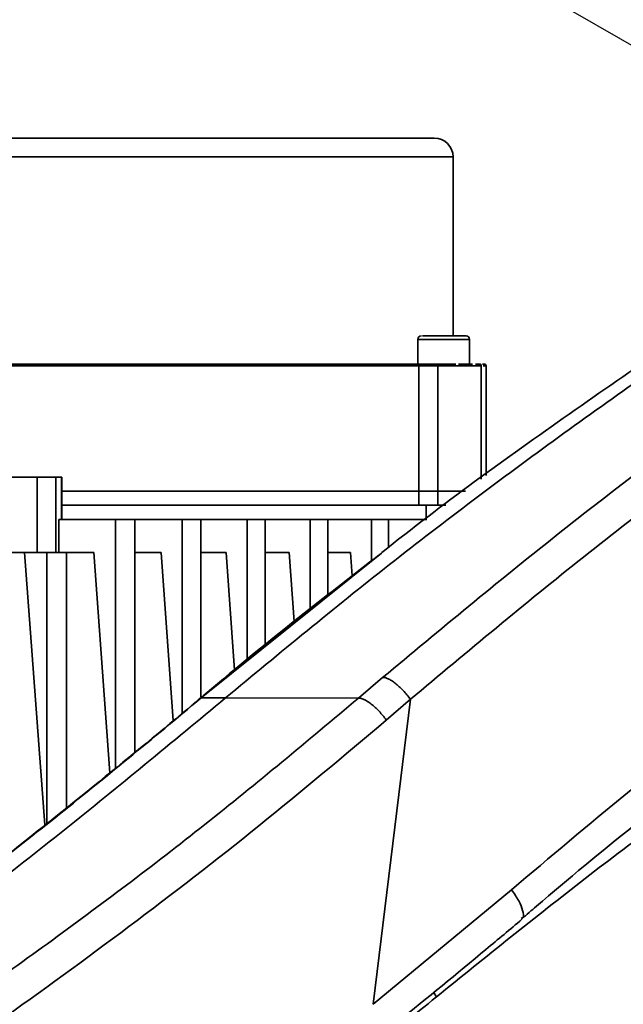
# Model space of a CAD drawing. Header units: millimetres. Extents: x -10540 to 6039, y -7467 to 6433.
# Tile 102 of 179: x -5109 to -5045, y 1311 to 1416. Entities that reach past the tile are written whole.
import ezdxf

# ---------------------------------------------------------------- set-up
doc = ezdxf.new("R2010")
doc.units = ezdxf.units.MM
doc.header["$LTSCALE"] = 8
doc.header["$PDSIZE"] = -1
doc.linetypes.add('CENTER', pattern=[10.16, 6.35, -1.27, 1.27, -1.27])
doc.layers.get('Defpoints').update_dxf_attribs({"true_color": 0x5e5e5e})
doc.layers.add('2细线层', color=4, linetype='Continuous', lineweight=13)
doc.layers.add('细实线层', color=7, linetype='Continuous')
doc.dimstyles.new('ISO-25', dxfattribs={"dimscale": 20, "dimtxt": 5, "dimasz": 6, "dimexe": 6, "dimexo": 0.625, "dimtad": 1, "dimtoh": 1, "dimdec": 0, "dimtxsty": 'Standard', "dimcen": 2.5, "dimclrd": 1, "dimclre": 1, "dimclrt": 4, "dimadec": 1, "dimazin": 2, "dimtfac": 1, "dimtdec": 0, "dimtmove": 0, "dimatfit": 0, "dimfxl": 1, "dimarcsym": 0})

# ---------------------------------------------------------------- blocks, each defined once
blk = doc.blocks.new('3')
at = {"layer": '细实线层', "color": 2, "linetype": 'CENTER'}
blk.add_line((0, 0), (-1004.59, 580), dxfattribs=at)
blk = doc.blocks.new('*D79')
at = {"layer": 'Defpoints', "color": 0, "linetype": 'ByBlock', "transparency": 16777216}
for p in [(-4801.18, 2432.54), (-5805.77, 1852.54), (-4978.46, 1759.63), (-4801.18, 1272.54), (-4801.18, 1272.54)]:
    blk.add_point(p, dxfattribs=at)
at = {"layer": '细实线层', "color": 1, "linetype": 'ByBlock', "lineweight": -2, "transparency": 16777216}
blk.add_arc((-4801.18, 1272.54), 518.35, 103.2939, 136.7061, dxfattribs=at)
at = {"layer": '细实线层', "color": 1, "linetype": 'ByBlock', "transparency": 16777216}
for points in [[(-4922.69, 1796.87), (-4918.06, 1757.13), (-4801.18, 1790.89)], [(-5162.41, 1616.06), (-5194.5, 1639.93), (-5250.08, 1531.71)]]:
    blk.add_solid(points, dxfattribs=at)
at = {"layer": '细实线层', "color": 4, "linetype": 'ByBlock', "transparency": 16777216, "insert": (-5091.88, 1776.06), "char_height": 100, "attachment_point": 5, "rotation": 30}
blk.add_mtext('60°', dxfattribs=at)
blk = doc.blocks.new('*D85')
at = {"layer": '2细线层', "color": 1, "linetype": 'ByBlock', "lineweight": -2, "transparency": 16777216}
for p, q in [((-7399.62, 2760.25), (-7399.62, -754.33)), ((-5001.18, 627.24), (-5001.18, -754.33)), ((-5121.18, -634.33), (-7279.62, -634.33))]:
    blk.add_line(p, q, dxfattribs=at)
at = {"layer": '2细线层', "color": 1, "linetype": 'ByBlock', "transparency": 16777216}
for points in [[(-7279.62, -614.33), (-7279.62, -654.33), (-7399.62, -634.33)], [(-5121.18, -614.33), (-5121.18, -654.33), (-5001.18, -634.33)]]:
    blk.add_solid(points, dxfattribs=at)
at = {"layer": 'Defpoints', "color": 0, "linetype": 'ByBlock', "transparency": 16777216}
for p in [(-7399.62, 2772.75), (-5001.18, 639.74), (-7399.62, -634.33)]:
    blk.add_point(p, dxfattribs=at)
at = {"layer": '2细线层', "color": 4, "linetype": 'ByBlock', "transparency": 16777216, "insert": (-6200.4, -571.83), "char_height": 100, "attachment_point": 5}
blk.add_mtext('2398', dxfattribs=at)
blk = doc.blocks.new('*D87')
at = {"layer": '2细线层', "color": 1, "linetype": 'ByBlock', "lineweight": -2, "transparency": 16777216}
for p, q in [((-4788.68, 4272.97), (-1386.54, 4272.97)), ((-1506.54, 792.54), (-1506.54, 4152.97)), ((-5173.81, 672.54), (-1386.54, 672.54))]:
    blk.add_line(p, q, dxfattribs=at)
at = {"layer": '2细线层', "color": 1, "linetype": 'ByBlock', "transparency": 16777216}
for points in [[(-1526.54, 4152.97), (-1486.54, 4152.97), (-1506.54, 4272.97)], [(-1526.54, 792.54), (-1486.54, 792.54), (-1506.54, 672.54)]]:
    blk.add_solid(points, dxfattribs=at)
at = {"layer": 'Defpoints', "color": 0, "linetype": 'ByBlock', "transparency": 16777216}
for p in [(-4801.18, 4272.97), (-1506.54, 4272.97), (-5186.31, 672.54)]:
    blk.add_point(p, dxfattribs=at)
at = {"layer": '2细线层', "color": 4, "linetype": 'ByBlock', "transparency": 16777216, "insert": (-1569.6, 2367.54), "char_height": 100, "attachment_point": 5, "rotation": 90}
blk.add_mtext('3600', dxfattribs=at)
blk = doc.blocks.new('*D90')
at = {"layer": '2细线层', "color": 1, "linetype": 'ByBlock', "lineweight": -2, "transparency": 16777216}
for p, q in [((-4813.68, 2432.54), (-5610.76, 2432.54)), ((-5490.76, 1392.54), (-5490.76, 2312.54)), ((-4813.68, 1272.54), (-5610.76, 1272.54))]:
    blk.add_line(p, q, dxfattribs=at)
at = {"layer": '2细线层', "color": 1, "linetype": 'ByBlock', "transparency": 16777216}
for points in [[(-5510.76, 2312.54), (-5470.76, 2312.54), (-5490.76, 2432.54)], [(-5510.76, 1392.54), (-5470.76, 1392.54), (-5490.76, 1272.54)]]:
    blk.add_solid(points, dxfattribs=at)
at = {"layer": 'Defpoints', "color": 0, "linetype": 'ByBlock', "transparency": 16777216}
for p in [(-5490.76, 2432.54), (-4801.18, 2432.54), (-4801.18, 1272.54)]:
    blk.add_point(p, dxfattribs=at)
at = {"layer": '2细线层', "color": 4, "linetype": 'ByBlock', "transparency": 16777216, "insert": (-5553.82, 1852.54), "char_height": 100, "attachment_point": 5, "rotation": 90}
blk.add_mtext('1160', dxfattribs=at)
blk = doc.blocks.new('*D97')
at = {"layer": '2细线层', "color": 1, "linetype": 'CENTER', "lineweight": -2, "transparency": 16777216}
blk.add_line((-5434.56, 1272.54), (-6867.15, 1272.54), dxfattribs=at)
blk.add_arc((-5422.06, 1272.54), 1325.09, 147.99049, 174.80951, dxfattribs=at)
at = {"layer": '2细线层', "color": 1, "linetype": 'CENTER', "transparency": 16777216}
for points in [[(-6562.14, 1986.27), (-6529.22, 1963.56), (-6477.53, 2073.68)], [(-6721.74, 1391.51), (-6761.7, 1393.32), (-6747.15, 1272.54)]]:
    blk.add_solid(points, dxfattribs=at)
at = {"layer": 'Defpoints', "color": 0, "linetype": 'CENTER', "transparency": 16777216}
for p in [(-7399.29, 2773.33), (-6624.95, 1828.35), (-5944.82, 1669.34), (-4801.18, 1272.54), (-4464.59, 1272.54)]:
    blk.add_point(p, dxfattribs=at)
at = {"layer": '2细线层', "color": 4, "linetype": 'CENTER', "transparency": 16777216, "insert": (-6737.17, 1715.12), "char_height": 100, "attachment_point": 5, "rotation": 71.4}
blk.add_mtext('37°', dxfattribs=at)

msp = doc.modelspace()

# ---------------------------------------------------------------- linework, layer by layer
at = {"color": 7, "linetype": 'Continuous', "lineweight": 35}
for p, q in [((-5143, 1401.04), (-5063.21, 1401.04)), ((-5063.21, 1382.04), (-5063.21, 1401.04)), ((-5066.96, 1381.66), (-5066.96, 1379.04)), ((-5061.46, 1381.66), (-5066.96, 1381.66)), ((-5061.46, 1379.04), (-5061.46, 1381.66)), ((-5122.85, 1378.84), (-5066.84, 1378.84)), ((-5066.84, 1365.54), (-5066.84, 1378.84)), ((-5066.84, 1378.84), (-5064.82, 1378.84)), ((-5064.82, 1378.84), (-5064.82, 1365.54)), ((-5064.82, 1378.84), (-5060.21, 1378.84)), ((-5062.65, 1379.04), (-5061.46, 1379.04)), ((-5061.16, 1379.04), (-5062, 1379.04)), ((-5060.21, 1366.82), (-5060.21, 1378.84)), ((-5059.92, 1379.04), (-5060.07, 1379.04)), ((-5060.01, 1378.84), (-5059.71, 1378.84)), ((-5059.71, 1367.19), (-5059.71, 1378.84)), ((-5107.37, 1367.04), (-5133.68, 1367.04)), ((-5107.37, 1359.04), (-5107.37, 1367.04)), ((-5105.41, 1367.04), (-5107.37, 1367.04)), ((-5105.41, 1367.04), (-5105.41, 1359.04)), ((-5104.79, 1367.04), (-5105.41, 1367.04)), ((-5104.79, 1362.54), (-5104.79, 1367.04)), ((-5104.76, 1367.04), (-5104.79, 1367.04)), ((-5104.76, 1362.54), (-5104.76, 1367.04)), ((-5066.84, 1365.54), (-5104.76, 1365.54)), ((-5064.82, 1365.54), (-5066.84, 1365.54)), ((-5066.84, 1364.04), (-5066.84, 1365.54)), ((-5061.9, 1365.54), (-5064.82, 1365.54)), ((-5064.82, 1365.54), (-5064.82, 1364.04)), ((-5066.84, 1364.04), (-5104.76, 1364.04)), ((-5064.82, 1364.04), (-5066.84, 1364.04)), ((-5066.05, 1362.54), (-5066.05, 1364.04)), ((-5063.97, 1364.04), (-5064.82, 1364.04)), ((-5063.97, 1364.04), (-5064.82, 1364.04)), ((-5105.09, 1362.54), (-5105.09, 1359.04)), ((-5099.07, 1362.54), (-5105.09, 1362.54)), ((-5099.07, 1362.54), (-5099.07, 1336.12)), ((-5097.02, 1362.54), (-5099.07, 1362.54)), ((-5097.02, 1337.8), (-5097.02, 1362.54)), ((-5091.98, 1362.54), (-5097.02, 1362.54)), ((-5091.98, 1362.54), (-5091.98, 1341.95)), ((-5089.99, 1362.54), (-5091.98, 1362.54)), ((-5089.99, 1343.68), (-5089.99, 1362.54)), ((-5085.08, 1362.54), (-5089.99, 1362.54)), ((-5085.08, 1362.54), (-5085.08, 1347.61)), ((-5083.15, 1362.54), (-5085.08, 1362.54)), ((-5083.15, 1349.19), (-5083.15, 1362.54)), ((-5078.38, 1362.54), (-5083.15, 1362.54)), ((-5078.38, 1362.54), (-5078.38, 1353.07)), ((-5078.38, 1362.54), (-5076.5, 1362.54)), ((-5076.5, 1354.53), (-5076.5, 1362.54)), ((-5071.87, 1362.54), (-5076.5, 1362.54)), ((-5071.87, 1362.54), (-5071.87, 1358.15)), ((-5070.05, 1362.54), (-5071.87, 1362.54)), ((-5070.05, 1359.55), (-5070.05, 1362.54)), ((-5066, 1362.54), (-5070.05, 1362.54)), ((-5108.73, 1359.04), (-5146.64, 1359.04)), ((-5106.56, 1330.09), (-5108.73, 1359.04)), ((-5106.36, 1359.04), (-5108.73, 1359.04)), ((-5106.36, 1359.04), (-5106.36, 1330.24)), ((-5104.26, 1359.04), (-5106.36, 1359.04)), ((-5104.26, 1331.93), (-5104.26, 1359.04)), ((-5101.37, 1359.04), (-5104.26, 1359.04)), ((-5099.66, 1335.63), (-5101.37, 1359.04)), ((-5094.23, 1359.04), (-5097.02, 1359.04)), ((-5092.95, 1341.15), (-5094.23, 1359.04)), ((-5087.32, 1359.04), (-5089.99, 1359.04)), ((-5070.82, 1358.97), (-5089.98, 1343.57)), ((-5086.43, 1346.51), (-5087.32, 1359.04)), ((-5080.61, 1359.04), (-5083.15, 1359.04)), ((-5080.09, 1351.7), (-5080.61, 1359.04)), ((-5074.1, 1359.04), (-5076.5, 1359.04)), ((-5073.93, 1356.55), (-5074.1, 1359.04)), ((-5073.26, 1343.54), (-5070.69, 1345.74)), ((-5089.98, 1343.57), (-5090.07, 1343.47)), ((-5073.26, 1343.54), (-5087.38, 1343.58)), ((-5067.74, 1343.43), (-5071.71, 1311.04)), ((-5067.74, 1343.43), (-5070.3, 1341.23)), ((-5071.71, 1311.04), (-5057, 1323.21)), ((-5064.96, 1311.84), (-5065.29, 1312.31))]:
    msp.add_line(p, q, dxfattribs=at)
for centre, radius, start, end in [((-5065.21, 1401.04), 2, 0, 90), ((-5066.58, 1381.66), 0.375, 90, 180), ((-5061.83, 1381.66), 0.375, 0, 90), ((-5067.02, 1378.85), 0.187, 355.7843, 85.0477), ((-5064.48, 1378.89), 0.351, 154.4645, 187.9997), ((-5060.41, 1378.84), 0.2, 0, 90), ((-5059.91, 1378.84), 0.2, 0, 90), ((-5006.12, 1277.41), 50, 136.7791, 178.6396)]:
    msp.add_arc(centre, radius, start, end, dxfattribs=at)
for points, knots in [([(-5087.38, 1343.58), (-5081.61, 1348.35), (-5070.09, 1357.86), (-5052.13, 1371.35), (-5033.73, 1384.21), (-5014.91, 1396.37), (-4996.21, 1407.48), (-4980.95, 1415.97), (-4971.97, 1420.47), (-4969.13, 1421.89)], [0, 0, 0, 0, 0.159743, 0.319075, 0.477702, 0.635339, 0.791717, 0.934018, 1, 1, 1, 1]), ([(-5070.69, 1345.74), (-5064.6, 1350.81), (-5052.41, 1360.95), (-5033.29, 1375.37), (-5013.58, 1389.21), (-4995.9, 1400.62), (-4982.18, 1408.99), (-4975.24, 1412.96), (-4972.54, 1414.5)], [0, 0, 0, 0, 0.200144, 0.400287, 0.60162, 0.802949, 0.923548, 1, 1, 1, 1]), ([(-4975.08, 1409.27), (-4976.17, 1408.64), (-4981.47, 1405.58), (-4993.49, 1398.16), (-5010.97, 1386.84), (-5030.49, 1373.06), (-5049.5, 1358.67), (-5061.66, 1348.51), (-5067.74, 1343.43)], [0, 0, 0, 0, 0.0325994, 0.1591315, 0.3687052, 0.5782834, 0.789141, 1, 1, 1, 1]), ([(-5093.17, 1403.04), (-5094.6, 1403.04), (-5097.47, 1403.04), (-5101.99, 1403.04), (-5107.48, 1403.04), (-5113.91, 1403.04), (-5120.25, 1403.04), (-5125.56, 1403.04), (-5129.85, 1403.04), (-5133.8, 1403.04), (-5137.35, 1403.04), (-5140.49, 1403.04), (-5142.24, 1403.04), (-5143.11, 1403.04)], [0, 0, 0, 0, 0.0792531, 0.1602605, 0.2429093, 0.370462, 0.499912, 0.5862438, 0.6720171, 0.7570907, 0.8397312, 0.9207427, 1, 1, 1, 1]), ([(-5065.27, 1403.04), (-5065.25, 1403.04), (-5065.16, 1403.04), (-5065.52, 1403.04), (-5066.26, 1403.04), (-5067.48, 1403.04), (-5069.12, 1403.04), (-5071.18, 1403.04), (-5073.61, 1403.04), (-5076.38, 1403.04), (-5079.73, 1403.04), (-5083.72, 1403.04), (-5088.32, 1403.04), (-5091.57, 1403.04), (-5093.17, 1403.04)], [0, 0, 0, 0, 0.0228127, 0.1055132, 0.1882239, 0.2726841, 0.3571548, 0.441615, 0.5260856, 0.6087861, 0.6914968, 0.7972848, 0.9001899, 1, 1, 1, 1]), ([(-5009.38, 1400.69), (-5016.45, 1396.38), (-5030.6, 1387.77), (-5050.97, 1373.75), (-5064.38, 1364.15), (-5070.8, 1358.99), (-5070.82, 1358.97)], [0, 0, 0, 0, 0.33224, 0.664489, 0.999032, 1, 1, 1, 1]), ([(-5061.84, 1382.04), (-5061.84, 1382.04), (-5061.81, 1382.04), (-5061.89, 1382.04), (-5062.04, 1382.04), (-5062.29, 1382.04), (-5062.71, 1382.04), (-5063.38, 1382.04), (-5064.14, 1382.04), (-5064.76, 1382.04), (-5065.22, 1382.04), (-5065.64, 1382.04), (-5066.1, 1382.04), (-5066.31, 1382.04), (-5066.44, 1382.04)], [0, 0, 0, 0, 0.009763, 0.082998, 0.156315, 0.22955, 0.302867, 0.437543, 0.572219, 0.645455, 0.718772, 0.792007, 0.865324, 1, 1, 1, 1]), ([(-5091.36, 1379.04), (-5093.9, 1379.04), (-5099, 1379.04), (-5107.03, 1379.04), (-5115.08, 1379.04), (-5120.23, 1379.04), (-5122.78, 1379.04)], [0, 0, 0, 0, 0.248239, 0.5, 0.751761, 1, 1, 1, 1]), ([(-5067.01, 1379.04), (-5068.5, 1379.04), (-5071.52, 1379.04), (-5077.38, 1379.04), (-5083.99, 1379.04), (-5088.92, 1379.04), (-5091.36, 1379.04)], [0, 0, 0, 0, 0.248239, 0.5, 0.751761, 1, 1, 1, 1]), ([(-5064.79, 1379.04), (-5065, 1379.04), (-5065.44, 1379.04), (-5066.07, 1379.04), (-5066.63, 1379.04), (-5066.88, 1379.04), (-5067.01, 1379.04)], [0, 0, 0, 0, 0.24454, 0.5, 0.75546, 1, 1, 1, 1]), ([(-5060.81, 1379.04), (-5060.74, 1379.04), (-5060.52, 1379.04), (-5060.39, 1379.04), (-5060.43, 1379.04), (-5060.43, 1379.04)], [0, 0, 0, 0, 0.2555813, 0.8440111, 1, 1, 1, 1]), ([(-5057, 1323.21), (-5052.91, 1326.66), (-5044.75, 1333.57), (-5032.09, 1343.55), (-5019.18, 1353.28), (-5010.32, 1359.52), (-5005.89, 1362.63)], [0, 0, 0, 0, 0.249648, 0.499296, 0.749649, 1, 1, 1, 1]), ([(-5071.11, 1358.75), (-5073.75, 1356.7), (-5079.98, 1351.86), (-5086.29, 1346.76), (-5089.9, 1343.66), (-5090.09, 1343.5)], [0, 0, 0, 0, 0.411774, 0.969713, 1, 1, 1, 1]), ([(-5055.92, 1320.11), (-5055.4, 1320.56), (-5051.51, 1323.93), (-5044.03, 1330.04), (-5033.47, 1338.42), (-5022.64, 1346.58), (-5013.09, 1353.52), (-5007.08, 1357.65), (-5004.81, 1359.2)], [0, 0, 0, 0, 0.032196, 0.241448, 0.451454, 0.662029, 0.872958, 1, 1, 1, 1]), ([(-5008.93, 1352.77), (-5012.95, 1350.14), (-5021.06, 1344.82), (-5034.52, 1335.4), (-5049.29, 1324.5), (-5059.74, 1316.06), (-5064.96, 1311.84)], [0, 0, 0, 0, 0.206436, 0.416998, 0.708328, 1, 1, 1, 1]), ([(-5270.38, 1207.99), (-5264.88, 1211.9), (-5253.75, 1219.8), (-5236.6, 1231.82), (-5220.8, 1242.6), (-5206.5, 1252.02), (-5193.91, 1260.13), (-5180.92, 1268.33), (-5167.54, 1276.71), (-5153.87, 1285.34), (-5139.03, 1294.89), (-5123.11, 1305.5), (-5106.23, 1317.4), (-5089.5, 1329.95), (-5078.67, 1339.01), (-5073.26, 1343.54)], [0, 0, 0, 0, 0.094985, 0.192343, 0.289692, 0.354547, 0.419415, 0.48426, 0.549791, 0.615346, 0.680881, 0.760395, 0.83991, 0.919958, 1, 1, 1, 1]), ([(-5087.38, 1343.58), (-5093.06, 1338.87), (-5104.42, 1329.45), (-5121.8, 1316.05), (-5139.29, 1303.12), (-5156.81, 1290.67), (-5174.22, 1278.64), (-5191.37, 1266.96), (-5208.13, 1255.57), (-5224.41, 1244.38), (-5240.17, 1233.33), (-5255.03, 1222.66), (-5264.46, 1215.65), (-5268.96, 1212.3)], [0, 0, 0, 0, 0.091634, 0.183268, 0.274901, 0.366535, 0.458167, 0.549798, 0.641429, 0.733061, 0.824694, 0.916328, 1, 1, 1, 1]), ([(-5090.09, 1343.51), (-5090.33, 1343.31), (-5093.88, 1340.34), (-5100.94, 1334.54), (-5111.11, 1326.4), (-5117.97, 1321.1), (-5121.29, 1318.53)], [0, 0, 0, 0, 0.0228624, 0.3439659, 0.6825677, 1, 1, 1, 1]), ([(-5089.98, 1343.57), (-5089.98, 1343.57), (-5095.12, 1339.25), (-5105.47, 1330.76), (-5115.91, 1322.64), (-5121.14, 1318.58)], [0, 0, 0, 0, 0.000001, 0.499748, 1, 1, 1, 1]), ([(-5089.98, 1343.57), (-5089.7, 1343.57), (-5088.94, 1343.58), (-5087.98, 1343.58), (-5087.38, 1343.58)], [0, 0, 0, 0, 0.374476, 1, 1, 1, 1]), ([(-5070.3, 1341.23), (-5074.79, 1337.45), (-5083.77, 1329.88), (-5097.61, 1319.22), (-5111.66, 1308.98), (-5125.88, 1299.16), (-5140.13, 1289.71), (-5154.94, 1280.17), (-5170.16, 1270.55), (-5185.66, 1260.78), (-5200.69, 1251.12), (-5216.13, 1240.92), (-5231.92, 1230.14), (-5248.08, 1218.82), (-5259.06, 1211.03), (-5264.65, 1207.04), (-5265.01, 1206.78)], [0, 0, 0, 0, 0.067334, 0.134695, 0.202036, 0.2701, 0.338184, 0.406245, 0.483752, 0.561259, 0.639302, 0.71735, 0.80939, 0.901436, 0.993643, 1, 1, 1, 1]), ([(-5055.96, 1320.15), (-5055.89, 1320.19), (-5055.68, 1320.31), (-5055.77, 1320.97), (-5056.17, 1322), (-5056.72, 1322.8), (-5057, 1323.21)], [0, 0, 0, 0, 0.14085, 0.427233, 0.713617, 1, 1, 1, 1]), ([(-5070.81, 1307.87), (-5070.23, 1308.32), (-5066.49, 1311.24), (-5061.54, 1315.34), (-5057.16, 1319), (-5055.89, 1320.07)], [0, 0, 0, 0, 0.115705, 0.742236, 1, 1, 1, 1]), ([(-5064.96, 1311.84), (-5069.79, 1307.91), (-5079.44, 1300.06), (-5089.26, 1292.6), (-5094.17, 1288.87)], [0, 0, 0, 0, 0.499787, 1, 1, 1, 1])]:
    msp.add_open_spline(points, degree=3, knots=knots, dxfattribs=at)
for points in [[(-5062.91, 1379.04), (-5063.22, 1379.04), (-5063.83, 1379.04), (-5064.47, 1379.04), (-5064.79, 1379.04)], [(-5070.69, 1345.74), (-5070.61, 1345.75), (-5070.45, 1345.75), (-5070.12, 1345.63), (-5069.75, 1345.43), (-5069.35, 1345.14), (-5068.93, 1344.78), (-5068.51, 1344.36), (-5068.1, 1343.91), (-5067.86, 1343.59), (-5067.74, 1343.43)], [(-5073.26, 1343.54), (-5073.18, 1343.54), (-5073.02, 1343.55), (-5072.69, 1343.43), (-5072.32, 1343.23), (-5071.91, 1342.94), (-5071.49, 1342.58), (-5071.07, 1342.17), (-5070.66, 1341.71), (-5070.42, 1341.39), (-5070.3, 1341.23)]]:
    msp.add_open_spline(points, degree=3, dxfattribs=at)
at = {"layer": '细实线层', "color": 2, "linetype": 'CENTER'}
msp.add_line((-4801.18, 1272.54), (-5805.77, 1852.54), dxfattribs=at)

# ---------------------------------------------------------------- block references
at = {"layer": '细实线层', "color": 4, "linetype": 'CENTER'}
msp.add_blockref('3', (-4801.18, 1272.54), dxfattribs=at)

# ---------------------------------------------------------------- dimensions: what is measured, and where the dimension line sits
at = {"layer": '2细线层', "color": 4, "linetype": 'ByBlock'}
dim = msp.add_linear_dim(base=(-1506.54, 4272.97), p1=(-5186.31, 672.54), p2=(-4801.18, 4272.97), angle=90, dimstyle='ISO-25', dxfattribs=at)
dim.commit()
dim.dimension.update_dxf_attribs({"geometry": '*D87', "text_midpoint": (-1506.54, 2367.54), "dimtype": 160})
at = {"layer": '2细线层', "color": 4, "linetype": 'CENTER'}
dim = msp.add_angular_dim_2l(base=(-6624.95, 1828.35), line1=((-5944.82, 1669.34), (-7399.29, 2773.33)), line2=((-4801.18, 1272.54), (-4464.59, 1272.54)), dimstyle='ISO-25', override={"dimadec": 0}, dxfattribs=at)
dim.commit()
dim.dimension.update_dxf_attribs({"geometry": '*D97', "text_midpoint": (-6737.17, 1715.12)})
at = {"layer": '2细线层', "color": 4, "linetype": 'ByBlock'}
dim = msp.add_linear_dim(base=(-7399.62, -634.33), p1=(-5001.18, 639.74), p2=(-7399.62, 2772.75), dimstyle='ISO-25', dxfattribs=at)
dim.commit()
dim.dimension.update_dxf_attribs({"geometry": '*D85', "text_midpoint": (-6200.4, -571.83)})
dim = msp.add_linear_dim(base=(-5490.76, 2432.54), p1=(-4801.18, 1272.54), p2=(-4801.18, 2432.54), angle=90, dimstyle='ISO-25', dxfattribs=at)
dim.commit()
dim.dimension.update_dxf_attribs({"geometry": '*D90', "text_midpoint": (-5553.82, 1852.54)})
at = {"layer": '细实线层', "color": 4, "linetype": 'ByBlock'}
dim = msp.add_angular_dim_2l(base=(-4978.46, 1759.63), line1=((-4801.18, 1272.54), (-4801.18, 2432.54)), line2=((-4801.18, 1272.54), (-5805.77, 1852.54)), dimstyle='ISO-25', dxfattribs=at)
dim.commit()
dim.dimension.update_dxf_attribs({"geometry": '*D79', "text_midpoint": (-5091.88, 1776.06)})

doc.saveas('drawing.dxf')
